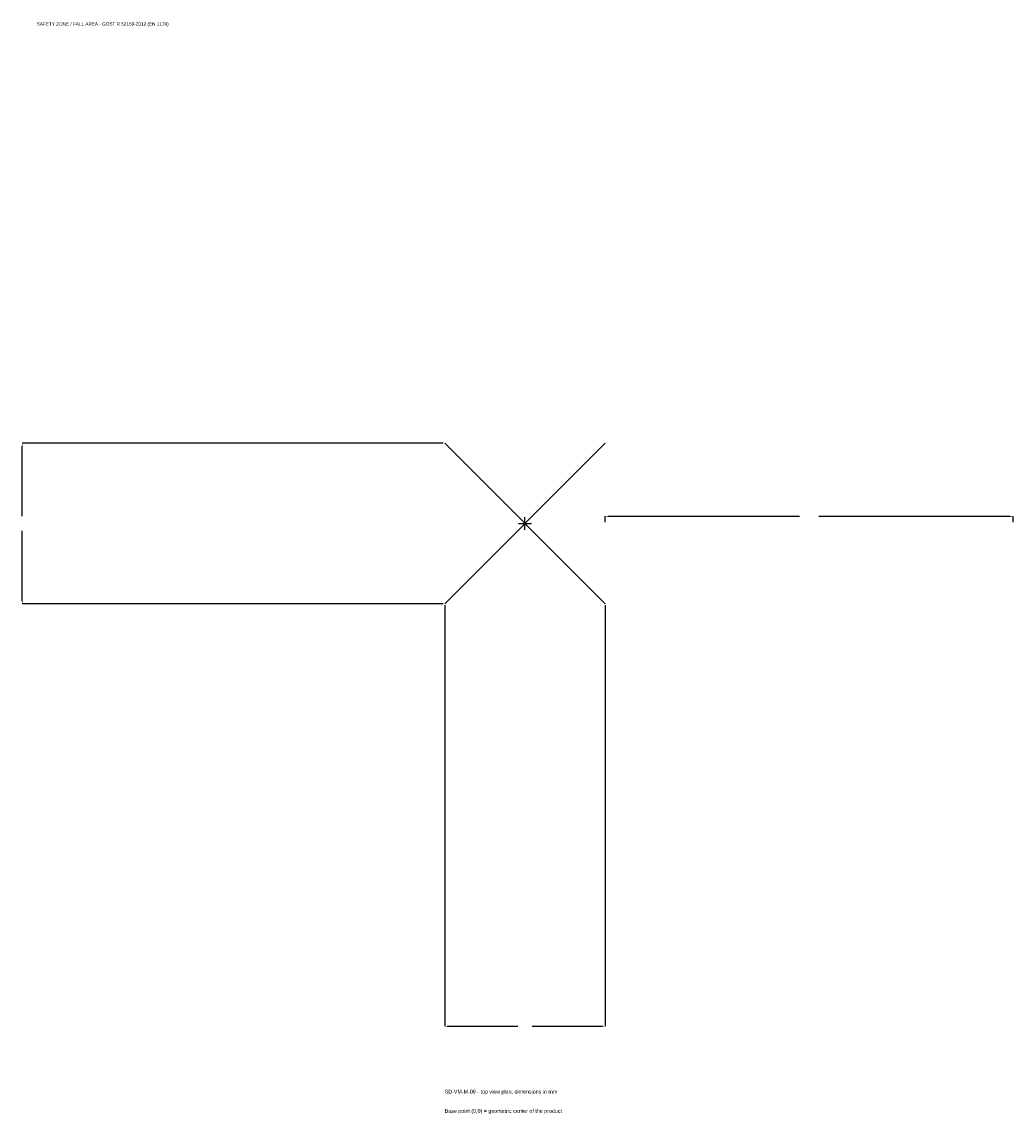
# Model space of a CAD drawing. Extents: x -1850 to 1795, y -2172 to 1844.
import ezdxf

# ---------------------------------------------------------------- set-up
doc = ezdxf.new("R2010")
doc.units = 0
for name, color, linetype in [('GP_MAF_zona_bezopasnosti', 1, 'Continuous'), ('ZSK_DANNYE', 3, 'Continuous'), ('ZSK_KONTUR', 7, 'Continuous'), ('ZSK_RAZMERY', 8, 'Continuous')]:
    doc.layers.add(name, color=color, linetype=linetype)
doc.dimstyles.new('ORION', dxfattribs={"dimtxt": 17.7, "dimasz": 10.62, "dimexe": 1.25, "dimexo": 5.31, "dimtad": 1, "dimcen": 2.5, "dimazin": 3, "dimtfac": 1, "dimtmove": 0, "dimatfit": 3})

# ---------------------------------------------------------------- blocks, each defined once
blk = doc.blocks.new('_CLOSEDFILLED')
at = {"color": 0, "linetype": 'BYBLOCK'}
blk.add_solid([(-1, 0.16), (0, 0), (-1, -0.16)], dxfattribs=at)
blk = doc.blocks.new('*D1')
for p, q in [((-295, -300.31), (-295, -1848.1)), ((295, -300.31), (295, -1848.1)), ((-284.38, -1848.1), (-26.55, -1848.1)), ((26.55, -1848.1), (284.38, -1848.1))]:
    blk.add_line(p, q)
at = {"layer": 'Defpoints'}
for p in [(-295, -295), (295, -295), (-295, -1848.1)]:
    blk.add_point(p, dxfattribs=at)
at = {"layer": 'ZSK_RAZMERY', "xscale": 10.62, "yscale": 10.62, "rotation": 180}
blk.add_blockref('_CLOSEDFILLED', (-295, -1848.1), dxfattribs=at)
at = {"layer": 'ZSK_RAZMERY', "xscale": 10.62, "yscale": 10.62}
blk.add_blockref('_CLOSEDFILLED', (295, -1848.1), dxfattribs=at)
blk = doc.blocks.new('*D2')
for p, q in [((-300.31, 295), (-1848.1, 295)), ((-1848.1, 26.55), (-1848.1, 284.38)), ((-1848.1, -284.38), (-1848.1, -26.55)), ((-300.31, -295), (-1848.1, -295))]:
    blk.add_line(p, q)
at = {"layer": 'Defpoints'}
for p in [(-295, 295), (-1848.1, -295), (-295, -295)]:
    blk.add_point(p, dxfattribs=at)
at = {"layer": 'ZSK_RAZMERY', "xscale": 10.62, "yscale": 10.62}
for p, rotation in [((-1848.1, 295), 90), ((-1848.1, -295), 270)]:
    blk.add_blockref('_CLOSEDFILLED', p, dxfattribs=dict(at, rotation=rotation))
blk = doc.blocks.new('*D3')
for p, q in [((295, 5.31), (295, 26.55)), ((305.62, 26.55), (1009.6, 26.55)), ((1080.4, 26.55), (1784.38, 26.55)), ((1795, 5.31), (1795, 26.55))]:
    blk.add_line(p, q)
at = {"layer": 'Defpoints'}
for p in [(295, 26.55), (295, 0), (1795, 0)]:
    blk.add_point(p, dxfattribs=at)
at = {"layer": 'ZSK_RAZMERY', "xscale": 10.62, "yscale": 10.62, "rotation": 180}
blk.add_blockref('_CLOSEDFILLED', (295, 26.55), dxfattribs=at)
at = {"layer": 'ZSK_RAZMERY', "xscale": 10.62, "yscale": 10.62}
blk.add_blockref('_CLOSEDFILLED', (1795, 26.55), dxfattribs=at)
blk = doc.blocks.new('B1')
at = {"layer": 'ZSK_KONTUR'}
for p, q in [((-295, -295), (295, 295)), ((-295, 295), (295, -295))]:
    blk.add_line(p, q, dxfattribs=at)
at = {"layer": 'ZSK_RAZMERY'}
for p, q in [((-23.6, 0), (23.6, 0)), ((0, -23.6), (0, 23.6))]:
    blk.add_line(p, q, dxfattribs=at)
at = {"layer": 'GP_MAF_zona_bezopasnosti', "color": 1}
blk.add_text('SAFETY ZONE / FALL AREA - GOST R 52169-2012 (EN 1176)', height=12.39, dxfattribs=at).set_placement((-1795, 1830.4))
at = {"layer": 'ZSK_RAZMERY'}
dim = blk.add_linear_dim(base=(-1848.1, -295), p1=(-295, -295), p2=(-295, 295), angle=90, dimstyle='ORION', dxfattribs=at)
dim.commit()
dim.dimension.update_dxf_attribs({"geometry": '*D2', "text_midpoint": (-1848.1, 0)})
for base, p1, p2, picture, middle in [((295, 26.55), (295, 0), (1795, 0), '*D3', (1045, 26.55)), ((-295, -1848.1), (-295, -295), (295, -295), '*D1', (0, -1848.1))]:
    dim = blk.add_linear_dim(base=base, p1=p1, p2=p2, dimstyle='ORION', dxfattribs=at)
    dim.commit()
    dim.dimension.update_dxf_attribs({"geometry": picture, "text_midpoint": middle})

msp = doc.modelspace()

# ---------------------------------------------------------------- block references
msp.add_blockref('B1', (0, 0))

# ---------------------------------------------------------------- texts
at = {"layer": 'ZSK_DANNYE', "color": 3}
msp.add_text('SD-VM-M-09 - top view plan, dimensions in mm', height=14.16, dxfattribs=at).set_placement((-295, -2095.9))
at = {"layer": 'ZSK_DANNYE', "color": 7}
msp.add_text('Base point (0,0) = geometric center of the product', height=14.16, dxfattribs=at).set_placement((-295, -2166.7))

doc.saveas('drawing.dxf')
